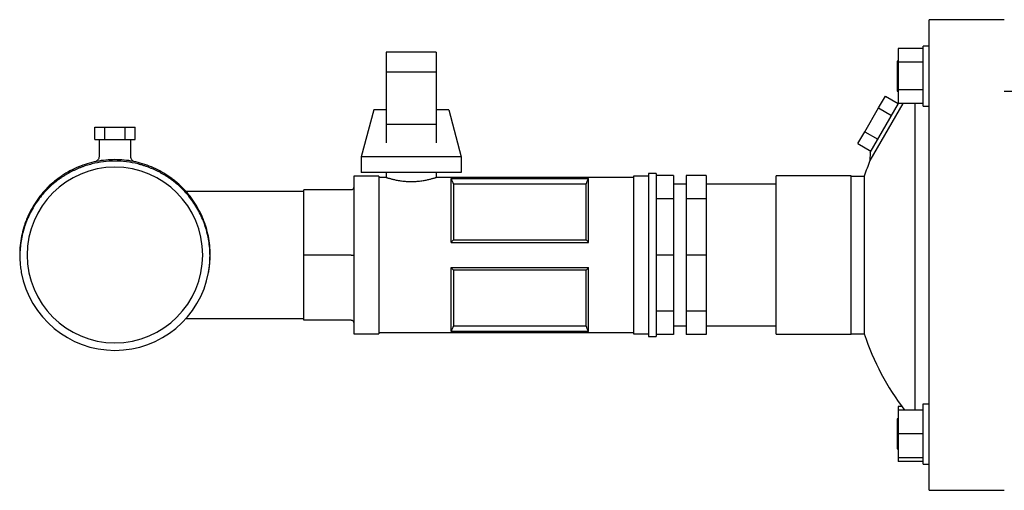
# Model space of a CAD drawing. Header units: millimetres. Extents: x 15 to 1845, y 10 to 1045.
# Tile 1 of 8: x 15 to 409, y 86 to 274. Entities that reach past the tile are written whole.
import ezdxf

# ---------------------------------------------------------------- set-up
doc = ezdxf.new("R2010")
doc.units = ezdxf.units.MM

msp = doc.modelspace()

# ---------------------------------------------------------------- linework, layer by layer
at = {"color": 7, "linetype": 'Continuous', "lineweight": 25}
for p, q in [((408.8, 273.53), (378.8, 273.53)), ((378.8, 264.92), (378.8, 273.53)), ((378.8, 254.46), (378.8, 264.92)), ((181.56, 260.53), (161.56, 260.53)), ((161.56, 260.53), (161.56, 252.53)), ((181.56, 260.53), (181.56, 252.53)), ((376.3, 262), (366.3, 262)), ((366.3, 262), (366.3, 256.52)), ((378.8, 263.03), (376.3, 263.03)), ((376.3, 251.03), (376.3, 263.03)), ((366.3, 257.03), (365.9, 257.03)), ((365.9, 257.03), (365.9, 251.03)), ((376.3, 256.52), (366.3, 256.52)), ((366.3, 256.52), (366.3, 245.55)), ((181.56, 252.53), (161.56, 252.53)), ((161.56, 252.53), (161.56, 231.67)), ((181.56, 252.53), (181.56, 231.67)), ((378.8, 179.53), (378.8, 254.46)), ((365.9, 251.03), (365.9, 245.03)), ((376.3, 239.03), (376.3, 251.03)), ((365.9, 245.03), (366.3, 245.03)), ((376.3, 245.55), (366.3, 245.55)), ((366.3, 245.55), (366.3, 240.06)), ((408.8, 245.03), (620.9, 245.03)), ((358.5, 238.28), (361.25, 243.03)), ((361.25, 243.03), (366.3, 240.06)), ((156.56, 237.53), (151.56, 218.78)), ((161.56, 237.53), (156.56, 237.53)), ((186.56, 237.53), (181.56, 237.53)), ((186.56, 237.53), (191.56, 218.78)), ((353.02, 228.78), (358.5, 238.28)), ((368.23, 240.06), (355.07, 217.27)), ((355.16, 220.5), (366.44, 240.03)), ((358.5, 238.28), (363.7, 235.28)), ((376.3, 240.06), (366.3, 240.06)), ((373.05, 240.06), (373.05, 117.53)), ((376.3, 239.03), (378.8, 239.03)), ((44.98, 225.63), (44.98, 230.63)), ((44.98, 230.63), (49.02, 230.63)), ((49.02, 225.63), (49.02, 230.63)), ((49.02, 230.63), (57.11, 230.63)), ((57.11, 225.63), (57.11, 230.63)), ((57.11, 230.63), (61.15, 230.63)), ((61.15, 225.63), (61.15, 230.63)), ((181.56, 231.67), (161.56, 231.67)), ((161.56, 231.67), (161.56, 224.3)), ((181.56, 231.67), (181.56, 224.3)), ((350.28, 224.03), (353.02, 228.78)), ((353.02, 228.78), (358.22, 225.78)), ((44.98, 225.63), (49.02, 225.63)), ((46.71, 225.63), (46.71, 218.76)), ((49.02, 225.63), (57.11, 225.63)), ((57.11, 225.63), (61.15, 225.63)), ((59.41, 218.76), (59.41, 225.63)), ((350.28, 224.03), (355.47, 221.03)), ((151.56, 218.78), (151.56, 212.53)), ((191.56, 218.78), (151.56, 218.78)), ((191.56, 218.78), (191.56, 212.53)), ((355.16, 220.5), (355.07, 217.27)), ((35.16, 212.58), (34.61, 212.21)), ((158.56, 211.03), (148.56, 211.03)), ((148.56, 211.03), (148.56, 179.53)), ((191.56, 212.53), (151.56, 212.53)), ((158.56, 211.03), (158.56, 179.53)), ((161.56, 210.53), (158.56, 210.53)), ((161.56, 212.53), (161.56, 210.53)), ((181.56, 212.53), (181.56, 210.53)), ((260.49, 210.53), (181.56, 210.53)), ((187.49, 210.13), (242.49, 210.13)), ((187.49, 184.53), (187.49, 210.13)), ((187.51, 210.1), (242.48, 210.1)), ((242.49, 184.53), (242.49, 210.13)), ((266.49, 211.03), (260.49, 211.03)), ((260.49, 211.03), (260.49, 179.53)), ((269.49, 212.03), (266.49, 212.03)), ((266.49, 212.03), (266.49, 179.53)), ((269.49, 212.03), (269.49, 179.53)), ((276.49, 211.36), (269.49, 211.36)), ((276.49, 211.36), (276.49, 202.04)), ((289.49, 211.36), (281.49, 211.36)), ((281.49, 211.36), (281.49, 202.04)), ((289.49, 211.36), (289.49, 202.04)), ((347.6, 211.18), (317.6, 211.18)), ((317.6, 179.53), (317.6, 211.18)), ((347.6, 179.53), (347.6, 211.18)), ((347.6, 211.03), (352.8, 211.03)), ((352.8, 211.03), (352.8, 148.03)), ((128.56, 204.93), (81.46, 204.93)), ((128.56, 179.53), (128.56, 205.53)), ((147.56, 205.53), (128.56, 205.53)), ((188.43, 207.9), (188.43, 185.56)), ((241.56, 207.9), (188.43, 207.9)), ((241.56, 185.56), (241.56, 207.9)), ((281.49, 207.86), (276.49, 207.86)), ((317.6, 207.86), (289.49, 207.86)), ((276.49, 202.04), (269.49, 202.04)), ((276.49, 202.04), (276.49, 179.53)), ((289.49, 202.04), (281.49, 202.04)), ((281.49, 202.04), (281.49, 179.53)), ((289.49, 202.04), (289.49, 179.53)), ((188.43, 185.56), (241.56, 185.56)), ((187.49, 184.53), (242.49, 184.53)), ((14.96, 179.53), (15.04, 178.52)), ((128.56, 153.53), (128.56, 179.53)), ((147.56, 179.53), (128.56, 179.53)), ((148.56, 179.53), (148.56, 148.03)), ((158.56, 179.53), (158.56, 148.03)), ((260.49, 179.53), (260.49, 148.03)), ((266.49, 179.53), (266.49, 147.03)), ((269.49, 179.53), (269.49, 147.03)), ((276.49, 179.53), (269.49, 179.53)), ((276.49, 179.53), (276.49, 157.03)), ((289.49, 179.53), (281.49, 179.53)), ((281.49, 179.53), (281.49, 157.03)), ((289.49, 179.53), (289.49, 157.03)), ((317.6, 147.88), (317.6, 179.53)), ((347.6, 147.88), (347.6, 179.53)), ((378.8, 104.61), (378.8, 179.53)), ((187.49, 174.53), (242.49, 174.53)), ((187.49, 148.94), (187.49, 174.53)), ((188.43, 173.51), (188.43, 151.17)), ((241.56, 173.51), (188.43, 173.51)), ((241.56, 151.17), (241.56, 173.51)), ((242.49, 148.94), (242.49, 174.53)), ((81.46, 154.13), (128.56, 154.13)), ((276.49, 157.03), (269.49, 157.03)), ((276.49, 157.03), (276.49, 147.71)), ((289.49, 157.03), (281.49, 157.03)), ((281.49, 157.03), (281.49, 147.71)), ((289.49, 157.03), (289.49, 147.71)), ((147.56, 153.53), (128.56, 153.53)), ((188.43, 151.17), (241.56, 151.17)), ((276.49, 151.2), (281.49, 151.2)), ((289.49, 151.2), (317.6, 151.2)), ((148.56, 148.03), (158.56, 148.03)), ((158.56, 148.53), (260.49, 148.53)), ((187.49, 148.94), (242.49, 148.94)), ((242.48, 148.97), (187.51, 148.97)), ((260.49, 148.03), (266.49, 148.03)), ((266.49, 147.03), (269.49, 147.03)), ((276.49, 147.71), (269.49, 147.71)), ((289.49, 147.71), (281.49, 147.71)), ((317.6, 147.88), (347.6, 147.88)), ((347.6, 148.03), (352.8, 148.03)), ((367.82, 119), (366.3, 119)), ((366.3, 119), (366.3, 117.53)), ((376.3, 120.03), (378.8, 120.03)), ((376.3, 96.03), (376.3, 120.03)), ((376.3, 117.53), (366.3, 117.53)), ((366.3, 117.53), (366.3, 108.03)), ((366.3, 114.03), (365.9, 114.03)), ((365.9, 114.03), (365.9, 108.03)), ((365.9, 108.03), (365.9, 102.03)), ((376.3, 108.03), (366.3, 108.03)), ((366.3, 108.03), (366.3, 98.53)), ((378.8, 94.15), (378.8, 104.61)), ((365.9, 102.03), (366.3, 102.03)), ((376.3, 98.53), (366.3, 98.53)), ((366.3, 98.53), (366.3, 97.06)), ((376.3, 97.06), (366.3, 97.06)), ((376.3, 96.03), (378.8, 96.03)), ((378.8, 85.53), (378.8, 94.15)), ((378.8, 85.53), (408.8, 85.53))]:
    msp.add_line(p, q, dxfattribs=at)
at = {"color": 7, "linetype": 'Continuous', "lineweight": 25, "flags": 128}
for points in [[(187.49, 210.13), (187.5, 210.11), (187.51, 210.1)], [(242.48, 210.1), (242.49, 210.12), (242.49, 210.13)], [(187.51, 148.97), (187.5, 148.95), (187.49, 148.94)], [(242.49, 148.94), (242.49, 148.96), (242.48, 148.97)]]:
    msp.add_lwpolyline(points, dxfattribs=at)
at = {"color": 7, "linetype": 'Continuous', "lineweight": 25}
for centre, radius, start, end in [((449.29, 179.53), 101.5, 158.1763, 161.92), ((53.06, 179.53), 35.1, 0, 180), ((53.06, 179.53), 35.1, 180, 0), ((53.06, 179.53), 38.1, 190.5095, 349.4905), ((449.29, 179.53), 101.5, 198.08, 217.6501)]:
    msp.add_arc(centre, radius, start, end, dxfattribs=at)
for points, knots in [([(91.16, 179.53), (91.16, 182.05), (90.91, 184.56), (90.18, 188.23), (89.88, 189.43), (89.34, 191.19), (89.15, 191.78), (88.73, 192.94), (88.51, 193.51), (87.33, 196.38), (86.15, 198.6), (83.35, 202.78), (81.75, 204.74), (79.09, 207.38), (78.17, 208.22), (76.73, 209.4), (76.25, 209.77), (75.26, 210.51), (74.76, 210.86), (72.2, 212.57), (69.98, 213.76), (65.35, 215.69), (62.92, 216.42), (58.01, 217.4), (55.52, 217.63), (50.61, 217.63), (48.12, 217.4), (43.2, 216.42), (40.78, 215.69), (36.14, 213.76), (33.93, 212.57), (31.37, 210.86), (30.87, 210.51), (29.88, 209.77), (29.39, 209.4), (27.96, 208.22), (27.03, 207.38), (24.38, 204.74), (22.77, 202.78), (19.98, 198.6), (18.8, 196.38), (17.61, 193.51), (17.39, 192.94), (16.98, 191.78), (16.79, 191.19), (16.25, 189.43), (15.95, 188.23), (15.21, 184.56), (14.96, 182.05), (14.96, 179.53)], [0, 0, 0, 0, 0.0625, 0.0625, 0.09375, 0.09375, 0.109375, 0.109375, 0.125, 0.125, 0.1875, 0.1875, 0.25, 0.25, 0.28125, 0.28125, 0.296875, 0.296875, 0.3125, 0.3125, 0.375, 0.375, 0.4375, 0.4375, 0.5, 0.5, 0.5625, 0.5625, 0.625, 0.625, 0.6875, 0.6875, 0.703125, 0.703125, 0.71875, 0.71875, 0.75, 0.75, 0.8125, 0.8125, 0.875, 0.875, 0.890625, 0.890625, 0.90625, 0.90625, 0.9375, 0.9375, 1, 1, 1, 1]), ([(70.96, 212.58), (70.78, 212.67), (70.41, 212.87), (69.85, 213.14), (69.28, 213.41), (68.72, 213.67), (68.15, 213.92), (67.58, 214.16), (67, 214.39), (66.42, 214.62), (65.84, 214.83), (65.26, 215.03), (64.67, 215.22), (64.08, 215.41), (63.48, 215.58), (62.89, 215.75), (60.98, 216.24), (57.72, 216.85), (53.06, 217.13), (48.41, 216.85), (44.97, 216.2), (42.72, 215.61), (41.61, 215.28), (40.5, 214.91), (39.41, 214.51), (38.33, 214.08), (37.26, 213.61), (36.21, 213.11), (35.51, 212.76), (35.16, 212.58)], [0, 0, 0, 0, 0.0168305, 0.0336199, 0.0503722, 0.0670919, 0.083783, 0.10045, 0.117097, 0.1337285, 0.1503487, 0.1669619, 0.1835726, 0.200185, 0.2168035, 0.2334325, 0.2500762, 0.3750913, 0.4999986, 0.6248915, 0.7499202, 0.7811123, 0.8122666, 0.8434119, 0.8745767, 0.9057895, 0.9370789, 0.9684731, 1, 1, 1, 1]), ([(46.71, 218.76), (46.69, 218.54), (46.65, 218.08), (46.3, 217.47), (45.78, 217), (45.34, 216.87), (45.13, 216.8)], [0, 0, 0, 0, 0.242621, 0.499998, 0.757376, 1, 1, 1, 1]), ([(61, 216.8), (60.79, 216.87), (60.35, 217), (59.83, 217.47), (59.48, 218.08), (59.43, 218.54), (59.41, 218.76)], [0, 0, 0, 0, 0.242623, 0.5, 0.757378, 1, 1, 1, 1]), ([(35.16, 212.58), (34.99, 212.48), (34.64, 212.3), (34.12, 212.01), (33.61, 211.71), (33.1, 211.4), (32.59, 211.09), (32.09, 210.77), (31.6, 210.44), (31.11, 210.1), (30.62, 209.75), (29.5, 208.92), (27.81, 207.55), (25.66, 205.49), (23.67, 203.27), (21.27, 200.12), (18.74, 195.83), (16.92, 191.2), (15.91, 187.37), (15.37, 184.44), (15.07, 181.48), (15.02, 179.1), (15.07, 177.31), (15.15, 176.13), (15.26, 174.94), (15.41, 173.76), (15.54, 172.98), (15.6, 172.59)], [0, 0, 0, 0, 0.012496, 0.024985, 0.037473, 0.04996, 0.062452, 0.07495, 0.087459, 0.09998, 0.112518, 0.125075, 0.187615, 0.250105, 0.312618, 0.375143, 0.500076, 0.624867, 0.687378, 0.749901, 0.812412, 0.874935, 0.899971, 0.924971, 0.949959, 0.974961, 1, 1, 1, 1]), ([(90.52, 172.59), (90.56, 172.78), (90.62, 173.17), (90.71, 173.76), (90.79, 174.35), (90.86, 174.94), (90.92, 175.53), (90.97, 176.12), (91.02, 176.71), (91.05, 177.31), (91.07, 177.9), (91.1, 179.29), (91.06, 181.47), (90.75, 184.44), (90.22, 187.37), (89.46, 190.25), (88.48, 193.06), (87.28, 195.78), (85.87, 198.4), (84.26, 200.91), (82.45, 203.27), (80.47, 205.49), (78.32, 207.55), (76.47, 209.05), (75.02, 210.1), (74.04, 210.77), (73.03, 211.4), (72.01, 212.01), (71.31, 212.39), (70.96, 212.58)], [0, 0, 0, 0, 0.01251, 0.025008, 0.037497, 0.04998, 0.062461, 0.074941, 0.087425, 0.099915, 0.112415, 0.124927, 0.187432, 0.249949, 0.312425, 0.374987, 0.437582, 0.500009, 0.562518, 0.625037, 0.687475, 0.749925, 0.812428, 0.874942, 0.899996, 0.925004, 0.94999, 0.974981, 1, 1, 1, 1]), ([(161.56, 210.53), (161.56, 210.53), (161.57, 210.53), (161.58, 210.53), (161.6, 210.52), (161.63, 210.51), (161.66, 210.5), (161.71, 210.49), (161.8, 210.46), (161.98, 210.4), (162.31, 210.3), (162.73, 210.18), (163.4, 209.99), (164.45, 209.72), (165.96, 209.39), (167.7, 209.11), (169.59, 208.92), (171.56, 208.85), (173.54, 208.92), (175.43, 209.11), (177.16, 209.39), (178.68, 209.72), (179.73, 209.99), (180.4, 210.18), (180.82, 210.3), (181.15, 210.4), (181.35, 210.47), (181.46, 210.5), (181.52, 210.52), (181.56, 210.53), (181.56, 210.53), (181.56, 210.53)], [0, 0, 0, 0, 0.008842, 0.017717, 0.026624, 0.035564, 0.044539, 0.053548, 0.062593, 0.093142, 0.125041, 0.154932, 0.187765, 0.250119, 0.312659, 0.375135, 0.437431, 0.500019, 0.562285, 0.624907, 0.687426, 0.749827, 0.812462, 0.845062, 0.874763, 0.906794, 0.937465, 0.953255, 0.968938, 0.984518, 1, 1, 1, 1]), ([(148.56, 206.53), (148.56, 206.42), (148.54, 206.29), (148.44, 206.04), (148.37, 205.93), (148.17, 205.73), (148.05, 205.65), (147.81, 205.56), (147.68, 205.53), (147.56, 205.53)], [0, 0, 0, 0, 0.25, 0.25, 0.5, 0.5, 0.75, 0.75, 1, 1, 1, 1]), ([(147.56, 179.53), (147.68, 179.53), (147.81, 179.53), (148.05, 179.53), (148.17, 179.53), (148.37, 179.53), (148.44, 179.53), (148.54, 179.53), (148.56, 179.53), (148.56, 179.53)], [0, 0, 0, 0, 0.25, 0.25, 0.5, 0.5, 0.75, 0.75, 1, 1, 1, 1]), ([(147.56, 153.53), (147.68, 153.53), (147.81, 153.51), (148.05, 153.42), (148.17, 153.34), (148.37, 153.14), (148.44, 153.03), (148.54, 152.78), (148.56, 152.65), (148.56, 152.53)], [0, 0, 0, 0, 0.25, 0.25, 0.5, 0.5, 0.75, 0.75, 1, 1, 1, 1])]:
    msp.add_open_spline(points, degree=3, knots=knots, dxfattribs=at)
for points in [[(187.51, 210.1), (187.82, 209.37), (188.12, 208.64), (188.43, 207.9)], [(241.56, 207.9), (241.86, 208.64), (242.17, 209.37), (242.48, 210.1)], [(188.43, 185.56), (188.12, 185.22), (187.82, 184.88), (187.49, 184.53)], [(242.49, 184.53), (242.17, 184.88), (241.86, 185.22), (241.56, 185.56)], [(90.52, 172.59), (90.95, 174.86), (91.16, 177.2), (91.16, 179.53)], [(187.49, 174.53), (187.82, 174.19), (188.12, 173.85), (188.43, 173.51)], [(241.56, 173.51), (241.86, 173.85), (242.17, 174.19), (242.49, 174.53)], [(188.43, 151.17), (188.12, 150.43), (187.82, 149.7), (187.51, 148.97)], [(242.48, 148.97), (242.17, 149.7), (241.86, 150.43), (241.56, 151.17)]]:
    msp.add_open_spline(points, degree=3, dxfattribs=at)

doc.saveas('drawing.dxf')
